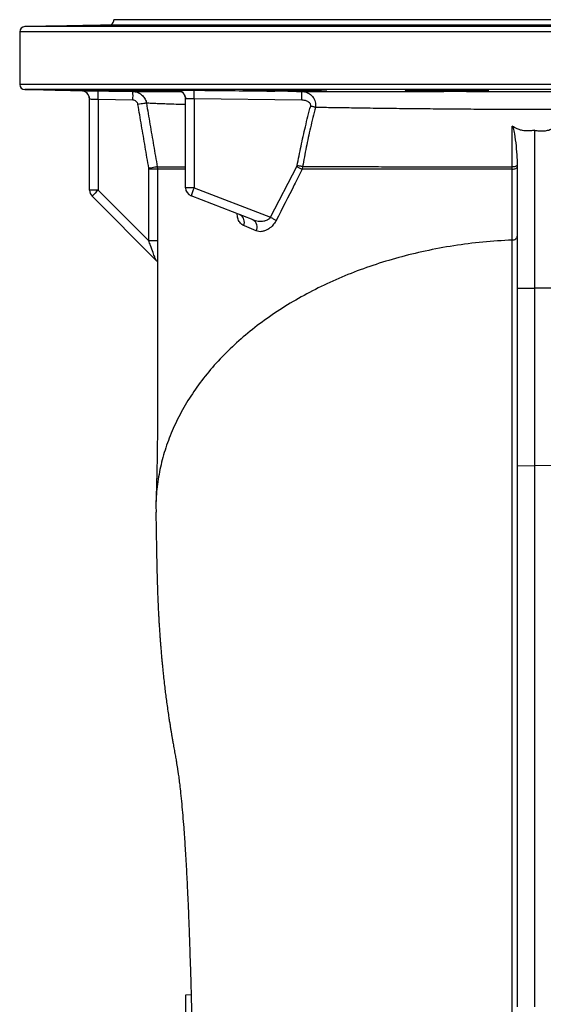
# Model space of a CAD drawing. Header units: millimetres. Extents: x 1346 to 5878, y 1699 to 4699.
# Tile 6 of 13: x 1346 to 1946, y 3570 to 4699. Entities that reach past the tile are written whole.
import ezdxf

# ---------------------------------------------------------------- set-up
doc = ezdxf.new("R2010")
doc.units = ezdxf.units.MM
doc.header["$LTSCALE"] = 2

msp = doc.modelspace()

# ---------------------------------------------------------------- linework, layer by layer
at = {"color": 7, "linetype": 'Continuous', "lineweight": 25}
for p, q in [((2418.4, 4698.8), (1454.4, 4698.8)), ((1346.4, 4684.9), (1346.4, 4624.7)), ((1448.5, 4692.6), (1352.3, 4690.9)), ((1352.3, 4618.7), (1416.5, 4617.6)), ((1526.5, 4617.8), (1526.5, 4618)), ((1663.5, 4616.7), (1669.4, 4616.7)), ((1426.4, 4503.5), (1426.4, 4607.6)), ((1476.1, 4606.6), (1436.2, 4607.3)), ((1436.2, 4607.3), (1436.2, 4503.5)), ((1536.4, 4506.2), (1536.4, 4608)), ((1669.5, 4606.7), (1546.2, 4608)), ((1546.2, 4608), (1546.2, 4506.2)), ((1936.4, 4572.2), (1936.4, 4391.2)), ((1494.4, 4527.5), (1494.4, 4528.5)), ((1494.4, 4445.3), (1494.4, 4527.5)), ((1504, 4530.2), (1504.3, 4527.4)), ((1633.6, 4472.3), (1663.9, 4530.4)), ((1663.9, 4530.4), (1664.3, 4531.5)), ((1670.5, 4530.4), (1669.9, 4527.3)), ((1910.7, 4527.4), (1910.7, 4530.3)), ((1916.4, 4533.2), (1916.4, 4390.9)), ((1436.2, 4503.5), (1426.4, 4503.5)), ((1436.2, 4503.5), (1494.4, 4445.3)), ((1546.2, 4506.2), (1536.4, 4506.2)), ((1546.2, 4506.2), (1633.6, 4472.3)), ((1502.9, 4422.8), (1429.3, 4496.4)), ((1613.7, 4469.3), (1542.7, 4496.9)), ((1916.4, 4390.9), (1936.4, 4391.2)), ((1916.4, 4390.9), (1916.4, 4187.6)), ((1956.4, 4390.9), (1936.4, 4391.2)), ((1936.4, 4391.2), (1936.4, 4187.8)), ((1916.4, 4187.6), (1936.4, 4187.8)), ((1916.4, 4187.6), (1916.4, 3567.2)), ((1936.4, 4187.8), (1936.4, 3567.3)), ((1956.4, 4187.6), (1936.4, 4187.8)), ((1542.8, 3581.2), (1536.4, 3580.8)), ((1536.4, 3580.8), (1536.4, 3134.8))]:
    msp.add_line(p, q, dxfattribs=at)
at = {"color": 8, "linetype": 'Continuous', "lineweight": 25}
for p, q in [((2526.4, 4684.9), (1346.4, 4684.9)), ((2520.5, 4690.9), (1352.3, 4690.9)), ((2424.2, 4692.6), (1448.5, 4692.6)), ((2526.4, 4624.7), (1346.4, 4624.7)), ((2520.5, 4618.7), (1352.3, 4618.7))]:
    msp.add_line(p, q, dxfattribs=at)
at = {"color": 8, "linetype": 'Continuous', "lineweight": 25, "flags": 128}
for points in [[(1416.5, 4617.6), (1418.5, 4617.4), (1420.2, 4616.8)], [(1910.7, 3535.4), (1910.7, 3587.4), (1910.7, 3638.7), (1910.7, 3689.4), (1910.7, 3739.2), (1910.7, 3788.3), (1910.7, 3836.4), (1910.7, 3883.6), (1910.7, 3929.7), (1910.7, 3974.7), (1910.7, 4018.5), (1910.7, 4061.2), (1910.7, 4102.5), (1910.7, 4135.3), (1910.7, 4167.3), (1910.7, 4198.2), (1910.7, 4227.9), (1910.7, 4256.2), (1910.7, 4282.4), (1910.7, 4307.2), (1910.7, 4330.7), (1910.7, 4352.8), (1910.7, 4366.7), (1910.7, 4380.1), (1910.7, 4393.8), (1910.7, 4409.3), (1910.7, 4426.8), (1910.7, 4446.2), (1910.7, 4446.2), (1910.7, 4446.2)]]:
    msp.add_lwpolyline(points, dxfattribs=at)
at = {"color": 7, "linetype": 'Continuous', "lineweight": 25, "flags": 128}
for points in [[(1436.2, 4617.3), (1456.2, 4616.9), (1476.1, 4616.6)], [(1491.6, 4603.2), (1491.3, 4603.2), (1490.7, 4603), (1489.8, 4602.9), (1488.6, 4602.7), (1487.1, 4602.4), (1485.5, 4602.2), (1483.7, 4601.9), (1481.9, 4601.6)], [(1685.3, 4598.3), (1684.6, 4598.4), (1684, 4598.6), (1683.3, 4598.8), (1682.7, 4599), (1682, 4599.2), (1681.2, 4599.4), (1680.5, 4599.6), (1679.8, 4599.8)], [(1910.7, 4530.3), (1910.7, 4541.8), (1910.7, 4576.9)], [(1504, 4530.2), (1503.8, 4530.2), (1503.2, 4530.1), (1502.3, 4529.9), (1501.1, 4529.7), (1499.7, 4529.5), (1498, 4529.2), (1496.2, 4528.8), (1494.4, 4528.5)], [(1504.3, 4527.4), (1504, 4527.4), (1503.4, 4527.4), (1502.5, 4527.4), (1501.3, 4527.4), (1499.8, 4527.4), (1498.2, 4527.4), (1496.3, 4527.4), (1494.4, 4527.5)], [(1669.9, 4527.3), (1669.3, 4527.6), (1668.6, 4528), (1667.9, 4528.4), (1667.1, 4528.7), (1666.4, 4529.1), (1665.6, 4529.5), (1664.7, 4530), (1663.9, 4530.4)], [(1670.5, 4530.4), (1669.9, 4530.5), (1669.2, 4530.6), (1668.4, 4530.8), (1667.6, 4530.9), (1666.8, 4531.1), (1666, 4531.2), (1665.2, 4531.4), (1664.3, 4531.5)], [(1910.7, 4530.3), (1911.9, 4530.4), (1912.9, 4530.5), (1913.9, 4530.7), (1914.7, 4530.9), (1915.4, 4531.2), (1915.9, 4531.5), (1916.3, 4531.8), (1916.4, 4532.2)], [(1910.7, 4527.4), (1911.8, 4527.5), (1912.9, 4527.7), (1913.9, 4527.9), (1914.7, 4528.3), (1915.4, 4528.7), (1915.9, 4529.2), (1916.3, 4529.8), (1916.4, 4530.3)], [(1640.2, 4468.7), (1639.6, 4469.1), (1638.9, 4469.4), (1638.1, 4469.9), (1637.3, 4470.3), (1636.4, 4470.8), (1635.5, 4471.3), (1634.5, 4471.8), (1633.6, 4472.3)], [(1504.2, 4445.4), (1504, 4445.4), (1503.5, 4445.4), (1502.6, 4445.4), (1501.4, 4445.4), (1499.9, 4445.3), (1498.2, 4445.3), (1496.3, 4445.3), (1494.4, 4445.3)]]:
    msp.add_lwpolyline(points, dxfattribs=at)
at = {"color": 7, "linetype": 'Continuous', "lineweight": 25}
for centre, radius, start, end in [((1448.4, 4698.6), 6, 271, 2.0879), ((1352.4, 4684.9), 6, 91, 180), ((1352.4, 4624.7), 6, 180, 269), ((1416.4, 4607.6), 10, 0, 89.027), ((1416.4, 4607.6), 10, 359.9999, 67.2701), ((1292.6, 4612.3), 143.6, 358.0076, 1.9964), ((1332.5, 4611.6), 143.7, 358.0078, 1.9963), ((1526.4, 4607.8), 10, 0.0025, 89.2315), ((1398.8, 4612.3), 147.5, 358.3409, 2.2261), ((1521.4, 4610.6), 148.2, 358.4931, 2.3608), ((1526.4, 4608), 10, 359.9997, 43.1229), ((1436.4, 4503.5), 10, 180, 224.9998), ((1575.5, 4360.7), 199.5, 134.2966, 137.1341), ((1546.4, 4506.2), 10, 180, 248.7773), ((1687.2, 4448.8), 152.3, 157.8457, 161.5851), ((1594.6, 4466.9), 9.24, 334.155, 62.8226), ((1609.3, 4461.2), 9.28, 331.4836, 61.7568)]:
    msp.add_arc(centre, radius, start, end, dxfattribs=at)
at = {"color": 8, "linetype": 'Continuous', "lineweight": 25}
msp.add_arc((1526.4, 4608), 10, 43.1164, 89.2532, dxfattribs=at)
at = {"color": 7, "linetype": 'Continuous', "lineweight": 25}
for points, knots in [([(1412.9, 4691.7), (1411.9, 4691.7), (1409.9, 4691.7), (1407.7, 4691.7), (1406.1, 4691.7), (1405.3, 4691.7), (1405.2, 4691.7), (1405.8, 4691.7), (1407.1, 4691.7), (1409.2, 4691.8), (1411.8, 4691.8), (1415, 4691.9), (1418.7, 4692), (1422.7, 4692.1), (1427, 4692.1), (1431.4, 4692.2), (1435.8, 4692.3), (1440, 4692.4), (1444, 4692.4), (1447.7, 4692.5), (1450.9, 4692.5), (1453.5, 4692.6), (1455.5, 4692.6), (1456.8, 4692.6), (1457.3, 4692.6), (1457.2, 4692.6), (1456.3, 4692.5), (1454.7, 4692.5), (1452.4, 4692.4), (1449.5, 4692.4), (1446.1, 4692.3), (1442.3, 4692.2), (1438.2, 4692.1), (1433.9, 4692.1), (1429.5, 4692), (1425.1, 4691.9), (1420.9, 4691.9), (1416.7, 4691.8), (1414.2, 4691.8), (1412.9, 4691.7)], [0, 0, 0, 0, 0.026843, 0.053686, 0.080529, 0.107372, 0.134214, 0.161056, 0.187899, 0.214741, 0.241586, 0.268431, 0.29528, 0.322129, 0.348981, 0.375833, 0.402686, 0.42954, 0.456393, 0.483245, 0.510094, 0.536943, 0.563787, 0.590632, 0.617474, 0.644315, 0.671157, 0.697998, 0.724842, 0.751686, 0.778534, 0.805382, 0.832234, 0.859086, 0.88594, 0.912794, 0.939646, 0.966498, 1, 1, 1, 1]), ([(1489.8, 4691.7), (1488.8, 4691.7), (1486.8, 4691.7), (1484.6, 4691.7), (1483, 4691.7), (1482.2, 4691.7), (1482.1, 4691.8), (1482.7, 4691.8), (1484, 4691.9), (1486.1, 4691.9), (1488.7, 4692), (1491.9, 4692.1), (1495.6, 4692.2), (1499.6, 4692.2), (1503.9, 4692.3), (1508.3, 4692.4), (1512.7, 4692.4), (1516.9, 4692.5), (1520.9, 4692.5), (1524.6, 4692.6), (1527.8, 4692.6), (1530.4, 4692.6), (1532.4, 4692.6), (1533.7, 4692.6), (1534.2, 4692.5), (1534.1, 4692.5), (1533.2, 4692.4), (1531.6, 4692.3), (1529.3, 4692.3), (1526.4, 4692.2), (1523, 4692.1), (1519.2, 4692), (1515.1, 4692), (1510.8, 4691.9), (1506.4, 4691.8), (1502, 4691.8), (1497.8, 4691.7), (1493.6, 4691.7), (1491.1, 4691.7), (1489.8, 4691.7)], [0, 0, 0, 0, 0.026842, 0.053684, 0.080526, 0.107368, 0.134211, 0.161054, 0.1879, 0.214745, 0.241594, 0.268444, 0.295297, 0.322149, 0.349002, 0.375856, 0.402708, 0.42956, 0.456408, 0.483256, 0.510101, 0.536945, 0.563786, 0.590627, 0.617469, 0.64431, 0.671155, 0.698, 0.724848, 0.751697, 0.778549, 0.805402, 0.832256, 0.859109, 0.885961, 0.912814, 0.939662, 0.966511, 1, 1, 1, 1]), ([(1631.9, 4691.7), (1630.9, 4691.7), (1628.9, 4691.7), (1626.7, 4691.7), (1625.1, 4691.8), (1624.3, 4691.8), (1624.2, 4691.9), (1624.8, 4692), (1626.1, 4692), (1628.2, 4692.1), (1630.8, 4692.2), (1634, 4692.3), (1637.7, 4692.3), (1641.7, 4692.4), (1646, 4692.5), (1650.4, 4692.5), (1654.8, 4692.5), (1659, 4692.6), (1663, 4692.6), (1666.7, 4692.6), (1669.8, 4692.6), (1672.5, 4692.5), (1674.4, 4692.5), (1675.8, 4692.5), (1676.3, 4692.4), (1676.2, 4692.3), (1675.3, 4692.3), (1673.7, 4692.2), (1671.4, 4692.1), (1668.5, 4692), (1665.1, 4692), (1661.3, 4691.9), (1657.2, 4691.8), (1652.8, 4691.8), (1648.4, 4691.7), (1644.1, 4691.7), (1639.9, 4691.7), (1635.7, 4691.7), (1633.2, 4691.7), (1631.9, 4691.7)], [0, 0, 0, 0, 0.026844, 0.053688, 0.080532, 0.107376, 0.134222, 0.161068, 0.187919, 0.214769, 0.241621, 0.268474, 0.295328, 0.322181, 0.349033, 0.375884, 0.402732, 0.429579, 0.456423, 0.483266, 0.510107, 0.536948, 0.56379, 0.590632, 0.617477, 0.644323, 0.671172, 0.698022, 0.724875, 0.751727, 0.778581, 0.805434, 0.832286, 0.859138, 0.885986, 0.912834, 0.939679, 0.966523, 1, 1, 1, 1]), ([(1817.5, 4691.7), (1816.3, 4691.8), (1815.2, 4691.8), (1813.8, 4691.8), (1813.4, 4691.8), (1812.6, 4691.8), (1812.2, 4691.9), (1811.2, 4691.9), (1810.7, 4691.9), (1810.2, 4692), (1810.1, 4692), (1809.9, 4692), (1809.9, 4692), (1809.9, 4692.1), (1810.1, 4692.1), (1810.5, 4692.1), (1810.8, 4692.1), (1811.3, 4692.2), (1811.8, 4692.2), (1812.5, 4692.2), (1813.3, 4692.3), (1813.8, 4692.3), (1815.2, 4692.3), (1816.3, 4692.3), (1818.1, 4692.4), (1818.7, 4692.4), (1820, 4692.4), (1820.7, 4692.4), (1822.9, 4692.5), (1824.3, 4692.5), (1826.7, 4692.5), (1827.5, 4692.5), (1829.2, 4692.5), (1830, 4692.5), (1832.5, 4692.6), (1834.2, 4692.6), (1837.6, 4692.6), (1839.3, 4692.6), (1841.8, 4692.6), (1842.6, 4692.6), (1844.2, 4692.6), (1845, 4692.6), (1847.4, 4692.6), (1848.9, 4692.6), (1851, 4692.5), (1851.7, 4692.5), (1853, 4692.5), (1853.7, 4692.5), (1855.5, 4692.5), (1856.5, 4692.5), (1858, 4692.4), (1858.4, 4692.4), (1859.2, 4692.4), (1859.9, 4692.4), (1860.5, 4692.3), (1861, 4692.3), (1861.2, 4692.3), (1861.7, 4692.3), (1861.9, 4692.2), (1861.9, 4692.2), (1861.8, 4692.2), (1861.7, 4692.1), (1861.6, 4692.1), (1861.1, 4692.1), (1860.6, 4692.1), (1859.6, 4692), (1859.2, 4692), (1858.4, 4692), (1858, 4692), (1856.6, 4691.9), (1855.5, 4691.9), (1853.7, 4691.9), (1853.1, 4691.8), (1851.7, 4691.8), (1850.4, 4691.8), (1848.9, 4691.8), (1847.4, 4691.8), (1846.6, 4691.8), (1844.3, 4691.7), (1842.7, 4691.7), (1839.3, 4691.7), (1837.6, 4691.7), (1834.2, 4691.7), (1832.5, 4691.7), (1830, 4691.7), (1829.2, 4691.7), (1827.5, 4691.7), (1825.9, 4691.7), (1824.4, 4691.7), (1822.9, 4691.7), (1822.2, 4691.7), (1820, 4691.7), (1818.7, 4691.7), (1817.5, 4691.7)], [0, 0, 0, 0, 0.03125, 0.03125, 0.046875, 0.046875, 0.0625, 0.0625, 0.09375, 0.09375, 0.109375, 0.109375, 0.125, 0.125, 0.15625, 0.15625, 0.171875, 0.171875, 0.1875, 0.203125, 0.203125, 0.21875, 0.21875, 0.25, 0.25, 0.265625, 0.265625, 0.28125, 0.28125, 0.3125, 0.3125, 0.328125, 0.328125, 0.34375, 0.34375, 0.375, 0.375, 0.40625, 0.40625, 0.421875, 0.421875, 0.4375, 0.4375, 0.46875, 0.46875, 0.484375, 0.484375, 0.5, 0.5, 0.53125, 0.53125, 0.546875, 0.546875, 0.5625, 0.578125, 0.578125, 0.59375, 0.59375, 0.625, 0.625, 0.640625, 0.640625, 0.65625, 0.65625, 0.6875, 0.6875, 0.703125, 0.703125, 0.71875, 0.71875, 0.75, 0.75, 0.765625, 0.765625, 0.78125, 0.796875, 0.796875, 0.8125, 0.8125, 0.84375, 0.84375, 0.875, 0.875, 0.90625, 0.90625, 0.921875, 0.921875, 0.9375, 0.953125, 0.953125, 0.96875, 0.96875, 1, 1, 1, 1]), ([(1397.4, 4618.2), (1399.6, 4618.2), (1402, 4618.2), (1405.9, 4618.1), (1407.3, 4618.1), (1410.1, 4618), (1411.5, 4618), (1415.9, 4618), (1418.9, 4617.9), (1422.7, 4617.8), (1423.5, 4617.8), (1425, 4617.8), (1425.8, 4617.8), (1428.2, 4617.8), (1429.8, 4617.7), (1434.5, 4617.7), (1437.6, 4617.6), (1441.4, 4617.5), (1442.2, 4617.5), (1443.7, 4617.5), (1444.5, 4617.5), (1446.8, 4617.4), (1449.7, 4617.4), (1452.5, 4617.3), (1454.6, 4617.3), (1455.3, 4617.3), (1456.6, 4617.2), (1457.3, 4617.2), (1460.6, 4617.2), (1463, 4617.1), (1466.3, 4617), (1467.4, 4617), (1468.9, 4617), (1469.4, 4617), (1470.3, 4617), (1470.8, 4616.9), (1472.9, 4616.9), (1474.4, 4616.9), (1476.2, 4616.8), (1476.7, 4616.8), (1477.7, 4616.8), (1478, 4616.8), (1478.9, 4616.7), (1479.3, 4616.7), (1479.3, 4616.7), (1479.2, 4616.7), (1478.9, 4616.7), (1478.6, 4616.7), (1478, 4616.7), (1477.6, 4616.7), (1476.7, 4616.7), (1476.2, 4616.7), (1474.4, 4616.7), (1472.9, 4616.7), (1470.3, 4616.8), (1469.3, 4616.8), (1467.3, 4616.8), (1466.3, 4616.8), (1462.9, 4616.9), (1460.5, 4616.9), (1456.6, 4617), (1455.2, 4617), (1452.5, 4617), (1451, 4617), (1448.1, 4617.1), (1446.7, 4617.1), (1444.4, 4617.2), (1443.7, 4617.2), (1442.1, 4617.2), (1441.4, 4617.2), (1437.5, 4617.3), (1434.4, 4617.3), (1429.7, 4617.4), (1428.1, 4617.4), (1425.7, 4617.5), (1425, 4617.5), (1423.4, 4617.5), (1422.6, 4617.5), (1418.8, 4617.6), (1415.8, 4617.7), (1412.2, 4617.7), (1411.4, 4617.7), (1410, 4617.8), (1409.3, 4617.8), (1407.2, 4617.8), (1405.9, 4617.8), (1402, 4617.9), (1399.5, 4618), (1396.7, 4618), (1396.2, 4618), (1395.1, 4618), (1394.6, 4618.1), (1393.1, 4618.1), (1392.2, 4618.1), (1390.5, 4618.1), (1389.7, 4618.2), (1388.2, 4618.2), (1387.5, 4618.2), (1385.7, 4618.2), (1384.8, 4618.3), (1383.9, 4618.3), (1383.6, 4618.3), (1383.3, 4618.3), (1383.3, 4618.3), (1383.3, 4618.3), (1383.6, 4618.3), (1384.5, 4618.3), (1384.9, 4618.3), (1385.8, 4618.3), (1386.3, 4618.3), (1387.5, 4618.3), (1388.2, 4618.3), (1389.7, 4618.3), (1390.5, 4618.3), (1393.1, 4618.3), (1395.1, 4618.2), (1397.4, 4618.2)], [0, 0, 0, 0, 0.03125, 0.03125, 0.046875, 0.046875, 0.0625, 0.0625, 0.09375, 0.09375, 0.101563, 0.101563, 0.109375, 0.109375, 0.125, 0.125, 0.15625, 0.15625, 0.164063, 0.164063, 0.171875, 0.171875, 0.1875, 0.203125, 0.203125, 0.210938, 0.210938, 0.21875, 0.21875, 0.25, 0.25, 0.265625, 0.265625, 0.273438, 0.273438, 0.28125, 0.28125, 0.3125, 0.3125, 0.328125, 0.328125, 0.34375, 0.34375, 0.375, 0.375, 0.390625, 0.390625, 0.40625, 0.40625, 0.421875, 0.421875, 0.4375, 0.4375, 0.46875, 0.46875, 0.484375, 0.484375, 0.5, 0.5, 0.53125, 0.53125, 0.546875, 0.546875, 0.5625, 0.5625, 0.578125, 0.578125, 0.585938, 0.585938, 0.59375, 0.59375, 0.625, 0.625, 0.640625, 0.640625, 0.648438, 0.648438, 0.65625, 0.65625, 0.6875, 0.6875, 0.695313, 0.695313, 0.703125, 0.703125, 0.71875, 0.71875, 0.75, 0.75, 0.757813, 0.757813, 0.765625, 0.765625, 0.78125, 0.78125, 0.796875, 0.796875, 0.8125, 0.8125, 0.84375, 0.84375, 0.859375, 0.859375, 0.875, 0.875, 0.90625, 0.90625, 0.921875, 0.921875, 0.9375, 0.9375, 0.953125, 0.953125, 0.96875, 0.96875, 1, 1, 1, 1]), ([(1416.5, 4617.6), (1416.8, 4617.6), (1417.2, 4617.6), (1420.6, 4617.5), (1425.7, 4617.4), (1431.2, 4617.4), (1434.8, 4617.3), (1436.2, 4617.3)], [0, 0, 0, 0, 0.217032, 0.434075, 0.651154, 0.868288, 1, 1, 1, 1]), ([(1530.7, 4616.8), (1529.2, 4616.8), (1525.3, 4616.8), (1518.4, 4616.9), (1510.4, 4617), (1502.3, 4617.2), (1494.3, 4617.3), (1486.8, 4617.4), (1479.8, 4617.6), (1473.7, 4617.7), (1468.5, 4617.9), (1464.4, 4618), (1461.7, 4618.1), (1460.2, 4618.2), (1460, 4618.2), (1461.3, 4618.3), (1463.9, 4618.3), (1468, 4618.4), (1473.6, 4618.3), (1480.3, 4618.3), (1487.3, 4618.2), (1494.9, 4618.2), (1502.8, 4618.1), (1511, 4618), (1519.4, 4617.8), (1524.7, 4617.7), (1527.5, 4617.7)], [0, 0, 0, 0, 0.026341, 0.068, 0.109665, 0.15133, 0.193001, 0.234673, 0.276349, 0.318026, 0.359703, 0.40138, 0.443054, 0.484728, 0.526396, 0.568065, 0.609728, 0.651392, 0.70335, 0.745013, 0.786676, 0.828338, 0.870001, 0.911666, 0.953332, 1, 1, 1, 1]), ([(1476.1, 4616.6), (1476.9, 4616.6), (1478.3, 4616.6), (1482.6, 4616.6), (1487.9, 4616.6), (1494.8, 4616.6), (1503.2, 4616.6), (1513.2, 4616.6), (1522.4, 4616.6), (1528.9, 4616.6), (1531.1, 4616.6)], [0, 0, 0, 0, 0.1478347, 0.2767669, 0.4058, 0.5347329, 0.667456, 0.800288, 0.9330114, 1, 1, 1, 1]), ([(1476.1, 4616.6), (1477.9, 4616.4), (1481.5, 4615.9), (1486.2, 4613.1), (1489.7, 4609), (1491.2, 4605.5), (1491.5, 4603.5), (1491.6, 4603.2)], [0, 0, 0, 0, 0.243573, 0.487291, 0.73087, 0.958142, 1, 1, 1, 1]), ([(1526.5, 4618), (1526.7, 4618.1), (1527.2, 4618.1), (1530.6, 4618.1), (1535.7, 4618.1), (1541.2, 4618.1), (1544.8, 4618), (1546.1, 4618)], [0, 0, 0, 0, 0.217095, 0.434177, 0.651239, 0.868308, 1, 1, 1, 1]), ([(1527.9, 4617.7), (1527.8, 4617.7), (1527.5, 4617.7), (1527.4, 4617.7), (1527.5, 4617.7), (1527.8, 4617.7), (1528.6, 4617.6), (1529.8, 4617.3), (1531.4, 4616.5), (1532.8, 4615.6), (1533.5, 4614.8), (1533.6, 4614.6)], [0, 0, 0, 0, 0.077802, 0.224063, 0.32663, 0.402968, 0.463821, 0.585922, 0.732597, 0.930965, 1, 1, 1, 1]), ([(1546.1, 4618), (1552.8, 4617.9), (1583.6, 4617.6), (1614.4, 4617.2), (1638.6, 4617)], [0, 0, 0, 0, 0.216312, 1, 1, 1, 1]), ([(1638.6, 4617), (1635.3, 4617), (1629.5, 4617.1), (1622, 4617.3), (1615.8, 4617.4), (1610.6, 4617.5), (1606.6, 4617.7), (1603.8, 4617.8), (1602.2, 4617.9), (1602.1, 4618), (1603.4, 4618.1), (1605.9, 4618.2), (1610.1, 4618.3), (1615.6, 4618.3), (1622.3, 4618.4), (1629.3, 4618.3), (1636.9, 4618.3), (1644.9, 4618.3), (1653, 4618.2), (1661.1, 4618.1), (1668.8, 4618), (1676, 4617.9), (1682.5, 4617.8), (1688, 4617.6), (1692.5, 4617.5), (1695.8, 4617.3), (1697.8, 4617.2), (1698.5, 4617.1), (1697.7, 4617), (1695.7, 4616.8), (1692.3, 4616.8), (1687.8, 4616.7), (1682.1, 4616.7), (1676, 4616.7), (1669.7, 4616.7), (1665.6, 4616.7), (1663.5, 4616.7)], [0, 0, 0, 0, 0.036907, 0.066207, 0.095508, 0.124811, 0.154115, 0.18342, 0.212725, 0.242029, 0.271332, 0.300631, 0.329931, 0.366477, 0.39577, 0.425063, 0.454355, 0.483648, 0.512941, 0.542235, 0.571531, 0.600827, 0.630127, 0.659427, 0.688731, 0.718034, 0.747339, 0.776644, 0.805948, 0.835251, 0.864551, 0.893851, 0.923145, 0.95244, 0.97622, 1, 1, 1, 1]), ([(1663.5, 4616.7), (1660.9, 4616.7), (1655.7, 4616.7), (1647.2, 4616.7), (1641.5, 4616.9), (1638.6, 4617)], [0, 0, 0, 0, 0.315315, 0.639686, 1, 1, 1, 1]), ([(1669.4, 4616.7), (1675.1, 4616.7), (1686.5, 4616.7), (1704.2, 4616.7), (1722.5, 4616.7), (1742.1, 4616.7), (1763.2, 4616.7), (1785.7, 4616.7), (1808.7, 4616.7), (1824.4, 4616.7), (1832.2, 4616.7)], [0, 0, 0, 0, 0.11565, 0.2313, 0.347891, 0.464483, 0.597614, 0.730746, 0.865373, 1, 1, 1, 1]), ([(1669.4, 4616.7), (1670.9, 4616.5), (1674.1, 4616.2), (1678.4, 4614.1), (1682.1, 4610.8), (1684.3, 4607.1), (1685.3, 4603.2), (1685.5, 4600.4), (1685.3, 4598.8), (1685.3, 4598.3)], [0, 0, 0, 0, 0.1743826, 0.3706543, 0.5309159, 0.7146155, 0.8260892, 0.9448949, 1, 1, 1, 1]), ([(1832.2, 4616.7), (1831.5, 4616.7), (1828.2, 4616.7), (1822.2, 4616.8), (1814.6, 4616.9), (1807.6, 4617), (1801.5, 4617.1), (1796.3, 4617.2), (1792.2, 4617.3), (1789.4, 4617.5), (1787.9, 4617.6), (1787.8, 4617.8), (1789, 4617.9), (1791.6, 4618), (1795.7, 4618.1), (1801.2, 4618.2), (1807.9, 4618.3), (1814.9, 4618.3), (1822.5, 4618.3), (1830.5, 4618.3), (1838.6, 4618.3), (1846.7, 4618.3), (1854.4, 4618.2), (1861.6, 4618.1), (1868.1, 4618), (1873.7, 4617.9), (1878.1, 4617.8), (1881.5, 4617.7), (1883.5, 4617.5), (1884.1, 4617.4), (1883.4, 4617.2), (1881.3, 4617.1), (1878, 4617), (1873.4, 4616.9), (1867.8, 4616.8), (1862.6, 4616.7), (1859.3, 4616.7), (1858.4, 4616.7)], [0, 0, 0, 0, 0.007643, 0.037127, 0.066611, 0.096098, 0.125585, 0.155077, 0.184569, 0.214065, 0.243561, 0.273058, 0.302556, 0.332053, 0.361549, 0.398348, 0.427834, 0.457321, 0.486807, 0.516293, 0.545778, 0.575264, 0.604749, 0.634235, 0.663723, 0.693211, 0.722703, 0.752195, 0.781691, 0.811187, 0.840684, 0.870182, 0.899678, 0.929175, 0.958668, 0.988161, 1, 1, 1, 1]), ([(1858.4, 4616.7), (1855.9, 4616.7), (1851.1, 4616.6), (1842.2, 4616.5), (1835.9, 4616.6), (1832.2, 4616.7)], [0, 0, 0, 0, 0.294186, 0.596823, 1, 1, 1, 1]), ([(1858.4, 4616.7), (1867.9, 4616.7), (1885.2, 4616.7), (1910.6, 4616.7), (1934.4, 4616.7), (1958.3, 4616.7), (1985, 4616.7), (2003.7, 4616.7), (2014.4, 4616.7)], [0, 0, 0, 0, 0.184221, 0.335481, 0.486742, 0.639754, 0.792767, 1, 1, 1, 1]), ([(1436.2, 4607.3), (1435.5, 4607.3), (1433.7, 4607.4), (1431, 4607.4), (1428.4, 4607.5), (1426.7, 4607.6), (1426.5, 4607.6), (1426.4, 4607.6)], [0, 0, 0, 0, 0.1317193, 0.3488605, 0.5659444, 0.7829797, 1, 1, 1, 1]), ([(1481.9, 4601.6), (1481.8, 4602.3), (1481.6, 4602.9), (1481, 4603.8), (1480.8, 4604.1), (1480.4, 4604.6), (1480.2, 4604.9), (1479.4, 4605.6), (1478.8, 4605.9), (1477.5, 4606.4), (1476.8, 4606.6), (1476.1, 4606.6)], [0, 0, 0, 0, 0.25, 0.25, 0.375, 0.375, 0.5, 0.5, 0.75, 0.75, 1, 1, 1, 1]), ([(1533.6, 4614.6), (1533.9, 4614.3), (1534.7, 4613.4), (1535.7, 4611.7), (1536.3, 4609.7), (1536.3, 4608.4), (1536.3, 4607.8)], [0, 0, 0, 0, 0.173436, 0.471559, 0.783993, 1, 1, 1, 1]), ([(1546.2, 4608), (1545.5, 4608), (1543.7, 4608.1), (1541, 4608.1), (1538.4, 4608.1), (1536.7, 4608.1), (1536.5, 4608.1), (1536.4, 4608)], [0, 0, 0, 0, 0.131697, 0.348765, 0.565825, 0.7829, 1, 1, 1, 1]), ([(1679.8, 4599.8), (1679.8, 4600), (1680, 4600.6), (1679.8, 4601.7), (1679.1, 4603.2), (1677.5, 4604.5), (1674.3, 4606.2), (1671.5, 4606.5), (1669.5, 4606.7)], [0, 0, 0, 0, 0.043173, 0.135637, 0.227481, 0.398672, 0.568382, 1, 1, 1, 1]), ([(1494.4, 4528.5), (1492.9, 4536.7), (1490.1, 4553), (1486, 4577.4), (1483.2, 4593.6), (1481.9, 4601.6)], [0, 0, 0, 0, 0.335737, 0.67147, 1, 1, 1, 1]), ([(1491.6, 4603.2), (1492.9, 4595.2), (1495.6, 4579), (1499.8, 4554.7), (1502.6, 4538.4), (1504, 4530.2)], [0, 0, 0, 0, 0.328518, 0.664251, 1, 1, 1, 1]), ([(1664.3, 4531.5), (1665.8, 4539), (1668.7, 4553.9), (1673.7, 4576.7), (1677.7, 4591.9), (1679.8, 4599.8)], [0, 0, 0, 0, 0.326162, 0.652114, 1, 1, 1, 1]), ([(1685.3, 4598.3), (1683.3, 4590.5), (1679.5, 4575.3), (1674.6, 4552.7), (1671.9, 4537.8), (1670.5, 4530.4)], [0, 0, 0, 0, 0.347713, 0.673677, 1, 1, 1, 1]), ([(2187.5, 4598.3), (2180.9, 4598.1), (2167.9, 4597.9), (2147.6, 4597.6), (2124.6, 4597.2), (2098.8, 4596.9), (2070.1, 4596.5), (2040.7, 4596.3), (2010.9, 4596), (1980.6, 4595.9), (1950, 4595.8), (1919.2, 4595.8), (1889, 4595.9), (1859.5, 4596.1), (1830.7, 4596.3), (1802.4, 4596.6), (1774.7, 4596.9), (1749.4, 4597.2), (1726.3, 4597.6), (1705.3, 4597.9), (1692, 4598.1), (1685.3, 4598.3)], [0, 0, 0, 0, 0.044044, 0.088117, 0.132161, 0.189025, 0.2461, 0.303238, 0.360299, 0.417151, 0.474528, 0.531981, 0.589358, 0.64418, 0.699188, 0.754266, 0.809287, 0.86412, 0.909402, 0.954717, 1, 1, 1, 1]), ([(1910.7, 4576.9), (1910.8, 4576.8), (1911.3, 4576.2), (1912.2, 4573.1), (1913.7, 4565.7), (1915.2, 4554.1), (1916.2, 4542.5), (1916.3, 4535.6), (1916.4, 4533.2)], [0, 0, 0, 0, 0.0108449, 0.0502607, 0.2064497, 0.5188732, 0.831302, 1, 1, 1, 1]), ([(1936.4, 4572.2), (1934.8, 4571.8), (1931.5, 4571.2), (1926.4, 4571.2), (1921.3, 4571.9), (1915.8, 4573.7), (1912.5, 4575.8), (1910.7, 4576.9)], [0, 0, 0, 0, 0.1810346, 0.3673458, 0.5581405, 0.7550761, 1, 1, 1, 1]), ([(1936.4, 4572.2), (1938, 4571.8), (1941.2, 4571.2), (1946.3, 4571.2), (1951.4, 4571.9), (1956.9, 4573.7), (1960.2, 4575.8), (1962, 4576.9)], [0, 0, 0, 0, 0.181041, 0.367359, 0.558147, 0.755075, 1, 1, 1, 1]), ([(1504.3, 4527.4), (1504.2, 4520.7), (1504.1, 4511.5), (1504.1, 4502.4), (1504.1, 4499.8)], [0, 0, 0, 0, 0.726238, 1, 1, 1, 1]), ([(1669.9, 4527.3), (1666.9, 4521.3), (1657.2, 4501.7), (1647.2, 4482.3), (1640.2, 4468.7)], [0, 0, 0, 0, 0.304527, 1, 1, 1, 1]), ([(1910.7, 4527.4), (1904.3, 4527.4), (1891.4, 4527.4), (1872.1, 4527.4), (1852.9, 4527.4), (1829.7, 4527.4), (1802.9, 4527.4), (1772.7, 4527.4), (1743.2, 4527.4), (1716.3, 4527.3), (1691.7, 4527.3), (1677.2, 4527.3), (1669.9, 4527.3)], [0, 0, 0, 0, 0.073105, 0.146212, 0.220075, 0.293939, 0.415863, 0.537795, 0.662745, 0.787702, 0.893646, 1, 1, 1, 1]), ([(1670.5, 4530.4), (1677.8, 4530.4), (1692.2, 4530.4), (1716.5, 4530.4), (1743, 4530.4), (1772.1, 4530.3), (1802.5, 4530.3), (1829.7, 4530.3), (1852.9, 4530.3), (1872, 4530.3), (1891.3, 4530.3), (1904.2, 4530.3), (1910.7, 4530.3)], [0, 0, 0, 0, 0.10557, 0.211539, 0.333702, 0.455859, 0.58094, 0.706012, 0.779142, 0.85227, 0.926135, 1, 1, 1, 1]), ([(1910.7, 4446.2), (1910.7, 4446.2), (1910.7, 4449), (1910.7, 4457.4), (1910.7, 4472.3), (1910.7, 4490.5), (1910.7, 4508.9), (1910.7, 4521.2), (1910.7, 4527.4)], [0, 0, 0, 0, 0.0000016, 0.1164274, 0.3499368, 0.5834461, 0.791723, 1, 1, 1, 1]), ([(1504.1, 4499.8), (1504.1, 4498.6), (1504.1, 4488), (1504.1, 4468.8), (1504.1, 4443.2), (1504.1, 4420.2), (1504.2, 4399.8), (1504.2, 4381.8), (1504.2, 4367.3), (1504.2, 4355.8), (1504.3, 4347.1), (1504.3, 4339.8), (1504.3, 4334), (1504.3, 4329.6), (1504.3, 4326.4), (1504.3, 4323.6), (1504.3, 4320.3), (1504.3, 4315.6), (1504.3, 4309.9), (1504.4, 4303.2), (1504.4, 4295.4), (1504.4, 4287.1), (1504.4, 4278.6), (1504.4, 4270.9), (1504.4, 4264.1), (1504.3, 4257.8), (1504.3, 4251.9), (1504.3, 4245.7), (1504.3, 4239.4), (1504.2, 4233.1), (1504.2, 4227.4), (1504.1, 4222.6), (1504.1, 4218), (1504, 4212.9), (1504, 4207.3), (1503.9, 4202), (1503.8, 4197.2), (1503.7, 4192.4), (1503.7, 4187.8), (1503.6, 4183.5), (1503.5, 4180.3), (1503.4, 4177.7), (1503.4, 4175.5), (1503.3, 4173.2), (1503.3, 4170.3), (1503.2, 4166.5), (1503, 4161.9), (1502.9, 4156.5), (1502.7, 4150.9), (1502.6, 4147.2), (1502.5, 4145.5)], [0, 0, 0, 0, 0.008856, 0.079262, 0.143858, 0.201508, 0.253285, 0.299066, 0.338739, 0.36467, 0.387005, 0.405713, 0.420772, 0.432162, 0.439874, 0.445658, 0.454694, 0.467319, 0.483257, 0.501689, 0.522541, 0.547525, 0.571344, 0.593759, 0.61329, 0.629769, 0.648362, 0.665728, 0.68465, 0.704742, 0.722671, 0.736893, 0.749374, 0.765807, 0.784655, 0.802486, 0.817198, 0.831727, 0.850131, 0.862539, 0.873352, 0.882236, 0.889213, 0.897081, 0.907279, 0.920777, 0.937533, 0.957501, 0.980626, 1, 1, 1, 1]), ([(1598.8, 4475.1), (1598.8, 4475.1), (1598.9, 4475.1), (1598.9, 4475), (1598.9, 4475)], [0, 0, 0, 0, 0.329227, 1, 1, 1, 1]), ([(1613.7, 4469.3), (1615.6, 4468.7), (1619.5, 4467.6), (1625.3, 4467.7), (1629.8, 4469.1), (1632.4, 4470.7), (1633.3, 4471.9), (1633.6, 4472.3)], [0, 0, 0, 0, 0.3068764, 0.6164019, 0.81073, 0.9481759, 1, 1, 1, 1]), ([(1617.4, 4456.7), (1613.8, 4458.2), (1608.9, 4460.3), (1604.1, 4462.3), (1602.9, 4462.9)], [0, 0, 0, 0, 0.731546, 1, 1, 1, 1]), ([(1640.2, 4468.7), (1639.9, 4468), (1638.5, 4465.6), (1635.3, 4461.8), (1631.1, 4458.5), (1627, 4456.6), (1623.5, 4455.8), (1620.2, 4455.8), (1618.4, 4456.4), (1617.4, 4456.7)], [0, 0, 0, 0, 0.066784, 0.228023, 0.427764, 0.573364, 0.719149, 0.859558, 1, 1, 1, 1]), ([(1910.7, 4446.2), (1911.5, 4446.2), (1912.2, 4446.4), (1913.6, 4446.8), (1914.2, 4447.2), (1915.2, 4448), (1915.7, 4448.4), (1916.2, 4449.4), (1916.4, 4450), (1916.4, 4450.5)], [0, 0, 0, 0, 0.25, 0.25, 0.5, 0.5, 0.75, 0.75, 1, 1, 1, 1]), ([(1502.9, 4422.8), (1502.8, 4423), (1502.6, 4423.3), (1502, 4424.5), (1500.9, 4427.1), (1498.8, 4432.6), (1496.5, 4439), (1495, 4443.6), (1494.4, 4445.3)], [0, 0, 0, 0, 0.07325, 0.114259, 0.245317, 0.470442, 0.801579, 1, 1, 1, 1]), ([(1910.7, 4446.2), (1899.5, 4445.6), (1877, 4444.2), (1843.7, 4439.9), (1811.4, 4434), (1780.5, 4426.4), (1750.9, 4417.4), (1722.3, 4406.9), (1694.9, 4394.8), (1668.7, 4381.3), (1644.1, 4366.5), (1621, 4350.4), (1599.7, 4333.1), (1580.2, 4314.8), (1562.7, 4295.5), (1547.4, 4275.3), (1534.1, 4254.5), (1523.1, 4233), (1514.4, 4211.1), (1507.9, 4188.8), (1503.9, 4166.4), (1502.2, 4148.2), (1502.5, 4137.4), (1502.7, 4134.2)], [0, 0, 0, 0, 0.051058, 0.102303, 0.153712, 0.202211, 0.250818, 0.299515, 0.348282, 0.397098, 0.445945, 0.494802, 0.543649, 0.592467, 0.641235, 0.689933, 0.738543, 0.787044, 0.83542, 0.883651, 0.93172, 0.979609, 1, 1, 1, 1]), ([(1502.9, 4422.7), (1503.2, 4422.4), (1503.7, 4422), (1504, 4421.4), (1504.1, 4421.3)], [0, 0, 0, 0, 0.64572, 1, 1, 1, 1]), ([(1502.4, 4134.2), (1502.5, 4128.8), (1502.6, 4118.3), (1502.9, 4103.9), (1503.1, 4091.2), (1503.3, 4080.3), (1503.5, 4071.1), (1503.7, 4063.4), (1503.9, 4057.1), (1504, 4052.2), (1504.2, 4047.9), (1504.3, 4043.3), (1504.5, 4037.6), (1504.8, 4030.9), (1505.1, 4024), (1505.4, 4018.1), (1505.7, 4013.3), (1505.9, 4008.9), (1506.2, 4004.1), (1506.6, 3998.5), (1507, 3992.8), (1507.4, 3987.4), (1507.7, 3982.7), (1508.1, 3978.1), (1508.5, 3973.1), (1509, 3967.7), (1509.5, 3962.6), (1509.9, 3958.3), (1510.2, 3954.9), (1510.5, 3951.9), (1511, 3947.1), (1511.8, 3940.2), (1512.7, 3931.9), (1513.7, 3924), (1514.7, 3916.4), (1515.9, 3908.4), (1516.9, 3901.3), (1517.8, 3895.3), (1518.6, 3890.5), (1519.3, 3886), (1520, 3881.9), (1520.7, 3877.7), (1521.4, 3873.5), (1522.3, 3868.5), (1523.3, 3862.6), (1524.5, 3856.3), (1525.5, 3850.7), (1526.2, 3846), (1526.8, 3842.5), (1527.3, 3839.5), (1527.6, 3837.3), (1527.9, 3835.2), (1528.3, 3832.4), (1528.8, 3829.1), (1529.2, 3825.4), (1529.9, 3820), (1530.8, 3811.8), (1532, 3800), (1533.2, 3786.8), (1534.2, 3774.1), (1535, 3762.4), (1535.8, 3751.6), (1536.5, 3740.4), (1537.2, 3728.5), (1537.8, 3716.3), (1538.5, 3703.1), (1539.2, 3688), (1539.9, 3670.8), (1540.6, 3652.9), (1541.1, 3636.3), (1541.6, 3621.7), (1542, 3609.1), (1542.4, 3597.3), (1542.7, 3585.5), (1543, 3573), (1543.4, 3558.5), (1543.8, 3541.8), (1544.3, 3522.8), (1544.8, 3502.1), (1545.4, 3475.6), (1546.1, 3443.6), (1547, 3406.6), (1547.9, 3369.8), (1548.8, 3333.5), (1549.8, 3297.7), (1550.7, 3266.8), (1551.5, 3240.7), (1552.1, 3219.5), (1552.8, 3199.4), (1553.4, 3181), (1554, 3164.4), (1554.4, 3149.9), (1554.9, 3137.5), (1555.3, 3126.8), (1555.6, 3116.7), (1556, 3105.9), (1556.5, 3092.4), (1557.2, 3075.5), (1558, 3055), (1558.9, 3031.9), (1560, 3006.2), (1561.2, 2978.7), (1562.5, 2950.7), (1564, 2920.9), (1565.5, 2890.1), (1567.2, 2858.7), (1568.8, 2829), (1570.4, 2801.3), (1571.9, 2775.4), (1573.4, 2751.1), (1574.9, 2726.6), (1576.6, 2700.8), (1578.4, 2672.8), (1580.3, 2643.4), (1582.4, 2612.7), (1584.4, 2583.2), (1586.4, 2555.1), (1588.3, 2528.5), (1590.2, 2501.4), (1592.1, 2476.2), (1593.7, 2453.2), (1595.3, 2432.8), (1596.7, 2413.8), (1598.2, 2395.7), (1599.6, 2378.6), (1600.9, 2362.6), (1602.2, 2348.4), (1603.3, 2335.7), (1604.4, 2324.6), (1605.3, 2314.8), (1606.2, 2306.3), (1606.9, 2298.9), (1607.7, 2291.7), (1608.5, 2284), (1609.5, 2275.6), (1610.5, 2267), (1611.5, 2259.2), (1612.4, 2251.9), (1613.5, 2244.3), (1614.6, 2236.1), (1615.9, 2227.8), (1617, 2221), (1617.9, 2215.7), (1618.5, 2211.8), (1619.2, 2208.2), (1620, 2204.1), (1620.9, 2199.2), (1622, 2193.7), (1623.3, 2187.7), (1624.7, 2181.2), (1626.3, 2174.5), (1627.9, 2168.3), (1629.2, 2163.5), (1630.2, 2159.6), (1631.1, 2156.5), (1632.1, 2153.4), (1633.1, 2149.9), (1634.5, 2145.3), (1636.5, 2139.4), (1639, 2132.1), (1641.7, 2124.9), (1644.4, 2118.2), (1646.9, 2112.3), (1649.3, 2106.9), (1651.8, 2101.3), (1655, 2094.9), (1658.9, 2087.2), (1663.4, 2079), (1668.1, 2071), (1672.7, 2063.7), (1677.1, 2056.9), (1681.4, 2050.8), (1685.6, 2045.1), (1690, 2039.4), (1695.7, 2032.3), (1703.3, 2023.3), (1713.4, 2012.6), (1723.6, 2002.7), (1733.3, 1994.2), (1741.5, 1987.5), (1749.2, 1981.6), (1756, 1976.7), (1762.4, 1972.3), (1768, 1968.6), (1772.3, 1965.9), (1774.6, 1964.4), (1776.6, 1963.2), (1780, 1961.1), (1784.5, 1958.5), (1790.3, 1955.3), (1797.4, 1951.6), (1805.7, 1947.6), (1815.5, 1943.3), (1826.7, 1938.8), (1839.3, 1934.3), (1853.5, 1930), (1869.2, 1926.1), (1886.5, 1922.8), (1900.5, 1920.7), (1908.8, 1920.2), (1910.8, 1920.1)], [0, 0, 0, 0, 0.0078067, 0.0148797, 0.0211938, 0.0267414, 0.0315286, 0.0355697, 0.0388843, 0.0414935, 0.0434176, 0.0456807, 0.0485957, 0.0521454, 0.0559844, 0.0593059, 0.0615433, 0.0636983, 0.066272, 0.0692602, 0.0724877, 0.0753278, 0.0777343, 0.0798551, 0.0824066, 0.0854703, 0.0880887, 0.0902743, 0.0919702, 0.093254, 0.0948455, 0.0991835, 0.1035818, 0.1071941, 0.1109351, 0.1150359, 0.1190709, 0.121698, 0.1242084, 0.1265631, 0.1287724, 0.1308855, 0.1333916, 0.1364096, 0.140518, 0.14495, 0.1490131, 0.1527375, 0.1560934, 0.1588313, 0.1605439, 0.1622848, 0.1645822, 0.1674233, 0.1702562, 0.1728212, 0.179118, 0.1863872, 0.1935768, 0.2004986, 0.2058297, 0.2105945, 0.2157472, 0.2212088, 0.2264042, 0.2315146, 0.238005, 0.2450284, 0.2523746, 0.2591641, 0.2644079, 0.2691717, 0.2734513, 0.2776885, 0.2822914, 0.2872608, 0.2935893, 0.3004285, 0.3077779, 0.3156356, 0.328425, 0.3412661, 0.353794, 0.3660235, 0.3779723, 0.3896565, 0.3968569, 0.4039603, 0.4106545, 0.4167302, 0.4221896, 0.4270336, 0.4310373, 0.4344937, 0.4375686, 0.4410659, 0.445093, 0.4510013, 0.4577789, 0.4654305, 0.4739611, 0.4833682, 0.4929299, 0.5021748, 0.5134751, 0.5242427, 0.5344682, 0.5441449, 0.5532679, 0.5618365, 0.5700747, 0.5797139, 0.590053, 0.6011007, 0.6128691, 0.6253722, 0.6358536, 0.6468207, 0.6582864, 0.6702429, 0.6799483, 0.6896788, 0.6989103, 0.7076286, 0.7169146, 0.7255416, 0.7335109, 0.740822, 0.7474734, 0.7534631, 0.758788, 0.7634458, 0.7677056, 0.7726602, 0.7783157, 0.7844133, 0.7901135, 0.7943903, 0.7996501, 0.8058974, 0.8117702, 0.8171883, 0.8203571, 0.8230404, 0.8253203, 0.8280531, 0.8314295, 0.8352318, 0.8392428, 0.8434854, 0.8481692, 0.851742, 0.8547343, 0.8570506, 0.8587068, 0.860325, 0.8622094, 0.8643622, 0.8677269, 0.8715187, 0.8752889, 0.8784396, 0.881107, 0.8833518, 0.8857369, 0.8885453, 0.8917921, 0.8953853, 0.898837, 0.90196, 0.9047548, 0.9075348, 0.9098992, 0.9121688, 0.9147969, 0.9189057, 0.9237421, 0.9293322, 0.9330564, 0.9366985, 0.9398973, 0.9426676, 0.9450331, 0.9474799, 0.9494909, 0.9507066, 0.9519978, 0.9535664, 0.9554845, 0.957791, 0.9605079, 0.9636486, 0.9672218, 0.9712336, 0.9756884, 0.98059, 0.9859417, 0.9917468, 0.9980084, 1, 1, 1, 1])]:
    msp.add_open_spline(points, degree=3, knots=knots, dxfattribs=at)
at = {"color": 8, "linetype": 'Continuous', "lineweight": 25}
for points, knots in [([(1527.5, 4617.7), (1527.3, 4617.7), (1526.5, 4617.8), (1526.5, 4617.8), (1526.5, 4617.8)], [0, 0, 0, 0, 0.296344, 1, 1, 1, 1]), ([(1536.4, 4601.5), (1533.5, 4601.6), (1527, 4601.7), (1518.5, 4602), (1510.3, 4602.3), (1503.5, 4602.5), (1498, 4602.8), (1493.8, 4603), (1492.3, 4603.1), (1491.6, 4603.2)], [0, 0, 0, 0, 0.111749, 0.254704, 0.397549, 0.544568, 0.691707, 0.838725, 1, 1, 1, 1]), ([(1504, 4530.2), (1504.4, 4530.2), (1505.1, 4530.2), (1507.9, 4530.3), (1512, 4530.3), (1517.6, 4530.3), (1524.6, 4530.3), (1530.9, 4530.3), (1535.2, 4530.3), (1536.4, 4530.3)], [0, 0, 0, 0, 0.155227, 0.31057, 0.465799, 0.625319, 0.784961, 0.944484, 1, 1, 1, 1]), ([(1536.4, 4527.3), (1535.2, 4527.3), (1530.9, 4527.3), (1524.8, 4527.3), (1518, 4527.3), (1512.5, 4527.3), (1508.3, 4527.4), (1505.4, 4527.4), (1504.6, 4527.4), (1504.3, 4527.4)], [0, 0, 0, 0, 0.055864, 0.211065, 0.366377, 0.521576, 0.681011, 0.840568, 1, 1, 1, 1]), ([(1602.9, 4462.9), (1601.6, 4463.6), (1599, 4465.2), (1596.7, 4469.7), (1595.6, 4473.6), (1595.7, 4476), (1595.7, 4476.3)], [0, 0, 0, 0, 0.3401075, 0.6674364, 0.9532825, 1, 1, 1, 1])]:
    msp.add_open_spline(points, degree=3, knots=knots, dxfattribs=at)

doc.saveas('drawing.dxf')
